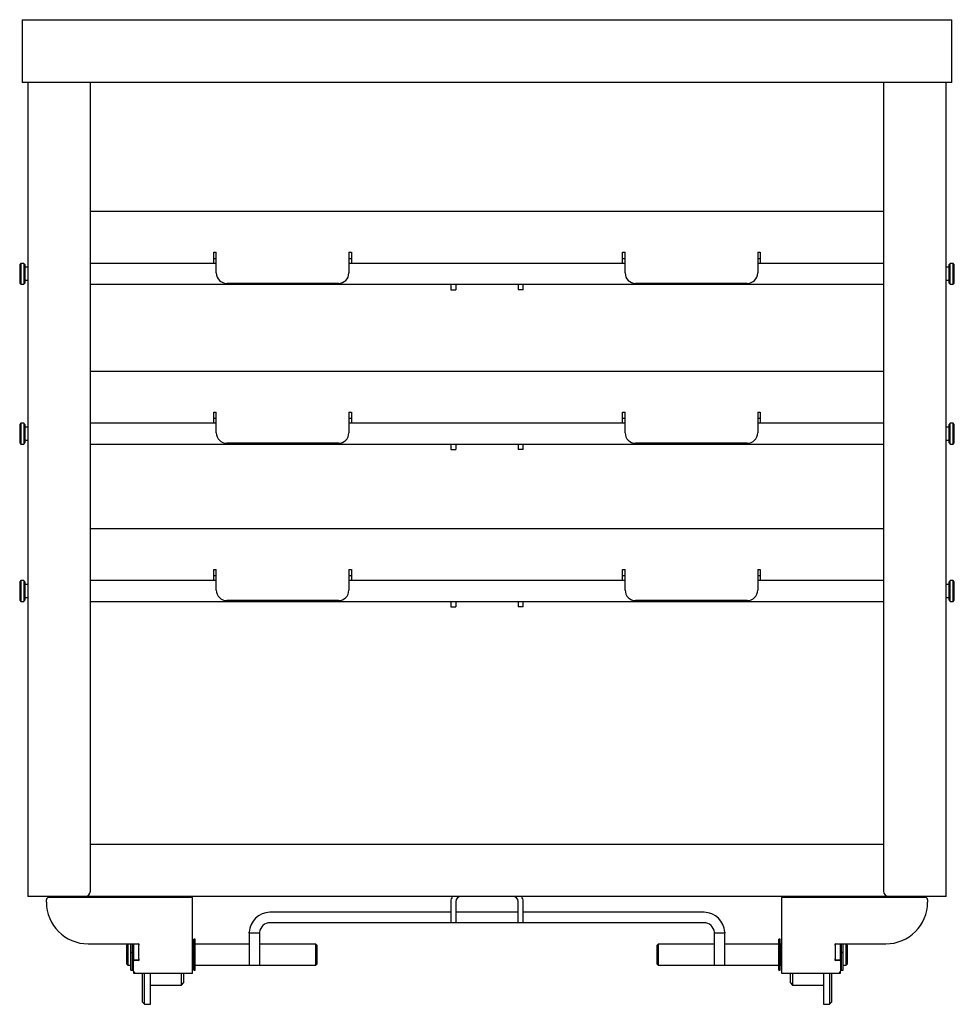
# Model space of a CAD drawing. Header units: inches. Extents: x -49.9 to 49.9, y -37.9 to 54.4.
# Tile 5 of 5: x 27.5 to 49.9, y -2.5 to 21.1. Entities that reach past the tile are written whole.
import ezdxf

# ---------------------------------------------------------------- set-up
doc = ezdxf.new("R2010")
doc.units = ezdxf.units.IN
doc.header["$MEASUREMENT"] = 0

msp = doc.modelspace()

# ---------------------------------------------------------------- linework, layer by layer
at = {"color": 7, "linetype": 'Continuous', "lineweight": 25}
for p, q in [((27.558, 21.082), (49.818, 21.082)), ((27.558, 21.082), (27.558, 19.582)), ((49.818, 19.582), (49.818, 21.082)), ((49.818, 19.582), (27.558, 19.582)), ((27.692, 19.582), (27.692, 0.083)), ((29.192, 0.207), (29.192, 19.582)), ((48.182, 19.582), (48.182, 0.207)), ((49.682, 0.083), (49.682, 19.582)), ((29.192, 16.496), (48.182, 16.496)), ((32.147, 15.511), (32.207, 15.511)), ((32.147, 15.246), (32.147, 15.511)), ((32.147, 15.366), (32.207, 15.366)), ((32.207, 15.016), (32.207, 15.511)), ((35.38, 15.511), (35.44, 15.511)), ((35.38, 15.511), (35.38, 15.016)), ((35.38, 15.366), (35.44, 15.366)), ((35.44, 15.511), (35.44, 15.246)), ((41.935, 15.511), (41.995, 15.511)), ((41.935, 15.246), (41.935, 15.511)), ((41.935, 15.366), (41.995, 15.366)), ((41.995, 15.016), (41.995, 15.511)), ((45.168, 15.511), (45.228, 15.511)), ((45.168, 15.511), (45.168, 15.016)), ((45.168, 15.366), (45.228, 15.366)), ((45.228, 15.511), (45.228, 15.246)), ((27.53, 15.246), (27.5, 15.216)), ((27.5, 15.216), (27.5, 14.776)), ((27.595, 15.246), (27.53, 15.246)), ((27.53, 15.246), (27.53, 14.746)), ((27.625, 15.216), (27.595, 15.246)), ((27.595, 15.246), (27.595, 14.746)), ((27.625, 15.216), (27.625, 14.776)), ((27.692, 15.152), (27.625, 15.152)), ((32.207, 15.246), (29.192, 15.246)), ((41.995, 15.246), (35.38, 15.246)), ((48.182, 15.246), (45.168, 15.246)), ((49.75, 15.152), (49.682, 15.152)), ((49.78, 15.246), (49.75, 15.216)), ((49.75, 14.776), (49.75, 15.216)), ((49.845, 15.246), (49.78, 15.246)), ((49.78, 14.746), (49.78, 15.246)), ((49.875, 15.216), (49.845, 15.246)), ((49.845, 14.746), (49.845, 15.246)), ((49.875, 14.776), (49.875, 15.216)), ((27.5, 14.776), (27.53, 14.746)), ((27.53, 14.746), (27.595, 14.746)), ((27.595, 14.746), (27.625, 14.776)), ((27.625, 14.84), (27.692, 14.84)), ((29.192, 14.746), (48.182, 14.746)), ((35.13, 14.766), (32.457, 14.766)), ((37.822, 14.746), (37.822, 14.616)), ((37.943, 14.746), (37.943, 14.616)), ((39.432, 14.746), (39.432, 14.616)), ((39.553, 14.616), (39.553, 14.746)), ((44.918, 14.766), (42.245, 14.766)), ((49.682, 14.84), (49.75, 14.84)), ((49.75, 14.776), (49.78, 14.746)), ((49.78, 14.746), (49.845, 14.746)), ((49.845, 14.746), (49.875, 14.776)), ((37.822, 14.616), (37.943, 14.616)), ((39.553, 14.616), (39.432, 14.616)), ((29.192, 12.666), (48.182, 12.666)), ((32.147, 11.681), (32.207, 11.681)), ((32.147, 11.416), (32.147, 11.681)), ((32.207, 11.186), (32.207, 11.681)), ((35.38, 11.681), (35.44, 11.681)), ((35.38, 11.681), (35.38, 11.186)), ((35.44, 11.681), (35.44, 11.416)), ((41.935, 11.681), (41.995, 11.681)), ((41.935, 11.416), (41.935, 11.681)), ((41.995, 11.186), (41.995, 11.681)), ((45.168, 11.681), (45.228, 11.681)), ((45.168, 11.681), (45.168, 11.186)), ((45.228, 11.681), (45.228, 11.416)), ((27.53, 11.416), (27.5, 11.386)), ((27.5, 11.386), (27.5, 10.946)), ((27.595, 11.416), (27.53, 11.416)), ((27.53, 11.416), (27.53, 10.916)), ((27.625, 11.386), (27.595, 11.416)), ((27.595, 11.416), (27.595, 10.916)), ((27.625, 11.386), (27.625, 10.946)), ((27.692, 11.322), (27.625, 11.322)), ((32.207, 11.416), (29.192, 11.416)), ((32.147, 11.536), (32.207, 11.536)), ((35.38, 11.536), (35.44, 11.536)), ((41.995, 11.416), (35.38, 11.416)), ((41.935, 11.536), (41.995, 11.536)), ((45.168, 11.536), (45.228, 11.536)), ((48.182, 11.416), (45.168, 11.416)), ((49.75, 11.322), (49.682, 11.322)), ((49.78, 11.416), (49.75, 11.386)), ((49.75, 10.946), (49.75, 11.386)), ((49.845, 11.416), (49.78, 11.416)), ((49.78, 10.916), (49.78, 11.416)), ((49.875, 11.386), (49.845, 11.416)), ((49.845, 10.916), (49.845, 11.416)), ((49.875, 10.946), (49.875, 11.386)), ((27.5, 10.946), (27.53, 10.916)), ((27.53, 10.916), (27.595, 10.916)), ((27.595, 10.916), (27.625, 10.946)), ((27.625, 11.01), (27.692, 11.01)), ((29.192, 10.916), (48.182, 10.916)), ((35.13, 10.936), (32.457, 10.936)), ((37.822, 10.916), (37.822, 10.786)), ((37.943, 10.916), (37.943, 10.786)), ((39.432, 10.916), (39.432, 10.786)), ((39.553, 10.786), (39.553, 10.916)), ((44.918, 10.936), (42.245, 10.936)), ((49.682, 11.01), (49.75, 11.01)), ((49.75, 10.946), (49.78, 10.916)), ((49.78, 10.916), (49.845, 10.916)), ((49.845, 10.916), (49.875, 10.946)), ((37.822, 10.786), (37.943, 10.786)), ((39.553, 10.786), (39.432, 10.786)), ((29.192, 8.899), (48.182, 8.899)), ((32.147, 7.914), (32.207, 7.914)), ((32.147, 7.649), (32.147, 7.914)), ((32.207, 7.419), (32.207, 7.914)), ((35.38, 7.914), (35.44, 7.914)), ((35.38, 7.914), (35.38, 7.419)), ((35.44, 7.914), (35.44, 7.649)), ((41.935, 7.914), (41.995, 7.914)), ((41.935, 7.649), (41.935, 7.914)), ((41.995, 7.419), (41.995, 7.914)), ((45.168, 7.914), (45.228, 7.914)), ((45.168, 7.914), (45.168, 7.419)), ((45.228, 7.914), (45.228, 7.649)), ((27.53, 7.649), (27.5, 7.619)), ((27.5, 7.619), (27.5, 7.179)), ((27.595, 7.649), (27.53, 7.649)), ((27.53, 7.649), (27.53, 7.149)), ((27.625, 7.619), (27.595, 7.649)), ((27.595, 7.649), (27.595, 7.149)), ((27.625, 7.619), (27.625, 7.179)), ((27.692, 7.555), (27.625, 7.555)), ((32.207, 7.649), (29.192, 7.649)), ((32.147, 7.769), (32.207, 7.769)), ((35.38, 7.769), (35.44, 7.769)), ((41.995, 7.649), (35.38, 7.649)), ((41.935, 7.769), (41.995, 7.769)), ((45.168, 7.769), (45.228, 7.769)), ((48.182, 7.649), (45.168, 7.649)), ((49.75, 7.555), (49.682, 7.555)), ((49.78, 7.649), (49.75, 7.619)), ((49.75, 7.179), (49.75, 7.619)), ((49.845, 7.649), (49.78, 7.649)), ((49.78, 7.149), (49.78, 7.649)), ((49.875, 7.619), (49.845, 7.649)), ((49.845, 7.149), (49.845, 7.649)), ((49.875, 7.179), (49.875, 7.619)), ((27.5, 7.179), (27.53, 7.149)), ((27.53, 7.149), (27.595, 7.149)), ((27.595, 7.149), (27.625, 7.179)), ((27.625, 7.242), (27.692, 7.242)), ((29.192, 7.149), (48.182, 7.149)), ((35.13, 7.169), (32.457, 7.169)), ((37.822, 7.149), (37.822, 7.019)), ((37.943, 7.149), (37.943, 7.019)), ((39.432, 7.149), (39.432, 7.019)), ((39.553, 7.019), (39.553, 7.149)), ((44.918, 7.169), (42.245, 7.169)), ((49.682, 7.242), (49.75, 7.242)), ((49.75, 7.179), (49.78, 7.149)), ((49.78, 7.149), (49.845, 7.149)), ((49.845, 7.149), (49.875, 7.179)), ((37.822, 7.019), (37.943, 7.019)), ((39.553, 7.019), (39.432, 7.019)), ((29.192, 1.333), (48.182, 1.333)), ((49.682, 0.083), (27.692, 0.083)), ((28.139, -0.052), (28.139, 0.002)), ((31.639, 0.062), (28.199, 0.062)), ((30.309, 0.083), (30.32, 0.062)), ((31.639, -1.752), (31.639, 0.062)), ((49.176, 0.062), (45.736, 0.062)), ((45.736, 0.062), (45.736, -1.752)), ((47.066, 0.083), (47.055, 0.062)), ((49.236, 0.002), (49.236, -0.052)), ((37.822, -0.042), (37.822, -0.547)), ((37.943, -0.042), (37.943, -0.547)), ((39.432, -0.547), (39.432, -0.042)), ((39.553, -0.547), (39.553, -0.042)), ((37.822, -0.297), (33.492, -0.297)), ((39.432, -0.297), (37.943, -0.297)), ((43.883, -0.297), (39.553, -0.297)), ((43.883, -0.547), (33.492, -0.547)), ((31.7, -0.942), (31.665, -0.942)), ((31.665, -1.683), (31.665, -0.942)), ((31.7, -1.683), (31.7, -0.942)), ((32.992, -0.797), (32.992, -1.565)), ((33.242, -0.797), (32.992, -0.797)), ((33.242, -0.797), (33.242, -1.565)), ((44.382, -0.797), (44.132, -0.797)), ((44.132, -1.565), (44.132, -0.797)), ((44.382, -1.565), (44.382, -0.797)), ((45.71, -0.942), (45.675, -0.942)), ((45.675, -1.683), (45.675, -0.942)), ((45.71, -1.683), (45.71, -0.942)), ((29.139, -1.052), (30.344, -1.052)), ((30.087, -1.062), (30.056, -1.094)), ((30.056, -1.094), (30.056, -1.531)), ((30.162, -1.062), (30.087, -1.062)), ((30.087, -1.062), (30.087, -1.562)), ((30.162, -1.256), (30.162, -1.052)), ((30.197, -1.256), (30.197, -1.052)), ((30.201, -1.079), (30.197, -1.079)), ((30.361, -1.062), (30.201, -1.062)), ((30.201, -1.062), (30.201, -1.562)), ((30.224, -1.052), (30.224, -1.462)), ((30.344, -1.052), (30.344, -1.448)), ((31.661, -1.062), (31.639, -1.062)), ((31.661, -1.062), (31.661, -1.562)), ((31.665, -1.079), (31.661, -1.079)), ((32.992, -1.062), (31.7, -1.062)), ((34.587, -1.062), (33.242, -1.062)), ((34.619, -1.094), (34.587, -1.062)), ((34.587, -1.562), (34.587, -1.062)), ((34.619, -1.531), (34.619, -1.094)), ((42.788, -1.062), (42.756, -1.094)), ((42.756, -1.094), (42.756, -1.531)), ((44.132, -1.062), (42.788, -1.062)), ((42.788, -1.062), (42.788, -1.562)), ((45.675, -1.062), (44.382, -1.062)), ((45.714, -1.079), (45.71, -1.079)), ((45.736, -1.062), (45.714, -1.062)), ((45.714, -1.562), (45.714, -1.062)), ((47.174, -1.062), (47.014, -1.062)), ((47.031, -1.052), (48.236, -1.052)), ((47.031, -1.448), (47.031, -1.052)), ((47.151, -1.462), (47.151, -1.052)), ((47.174, -1.562), (47.174, -1.062)), ((47.178, -1.079), (47.174, -1.079)), ((47.178, -1.256), (47.178, -1.052)), ((47.213, -1.256), (47.213, -1.052)), ((47.288, -1.062), (47.213, -1.062)), ((47.319, -1.094), (47.288, -1.062)), ((47.288, -1.562), (47.288, -1.062)), ((47.319, -1.531), (47.319, -1.094)), ((30.162, -1.256), (30.197, -1.256)), ((30.197, -1.257), (30.162, -1.257)), ((30.162, -1.683), (30.162, -1.257)), ((30.197, -1.683), (30.197, -1.257)), ((47.178, -1.256), (47.213, -1.256)), ((47.213, -1.257), (47.178, -1.257)), ((47.178, -1.683), (47.178, -1.257)), ((47.213, -1.683), (47.213, -1.257)), ((30.056, -1.531), (30.087, -1.562)), ((30.087, -1.562), (30.162, -1.562)), ((30.197, -1.546), (30.201, -1.546)), ((30.201, -1.562), (30.219, -1.562)), ((30.219, -1.479), (30.219, -1.69)), ((30.224, -1.438), (30.344, -1.438)), ((30.344, -1.448), (30.25, -1.448)), ((31.639, -1.562), (31.661, -1.562)), ((31.661, -1.546), (31.665, -1.546)), ((31.7, -1.562), (32.992, -1.562)), ((32.992, -1.565), (33.242, -1.565)), ((33.242, -1.562), (34.587, -1.562)), ((34.587, -1.562), (34.619, -1.531)), ((42.756, -1.531), (42.788, -1.562)), ((42.788, -1.562), (44.132, -1.562)), ((44.132, -1.565), (44.382, -1.565)), ((44.382, -1.562), (45.675, -1.562)), ((45.71, -1.546), (45.714, -1.546)), ((45.714, -1.562), (45.736, -1.562)), ((47.031, -1.438), (47.151, -1.438)), ((47.125, -1.448), (47.031, -1.448)), ((47.156, -1.69), (47.156, -1.479)), ((47.156, -1.562), (47.174, -1.562)), ((47.174, -1.546), (47.178, -1.546)), ((47.213, -1.562), (47.288, -1.562)), ((47.288, -1.562), (47.319, -1.531)), ((30.162, -1.683), (30.197, -1.683)), ((30.224, -1.714), (30.224, -1.752)), ((30.224, -1.752), (31.639, -1.752)), ((30.431, -1.752), (30.431, -2.44)), ((30.491, -2.5), (30.491, -1.748)), ((30.631, -2.5), (30.631, -1.748)), ((31.371, -2.038), (31.371, -1.752)), ((31.431, -1.978), (31.431, -1.752)), ((31.665, -1.683), (31.7, -1.683)), ((45.675, -1.683), (45.71, -1.683)), ((45.736, -1.752), (47.151, -1.752)), ((45.944, -1.752), (45.944, -1.978)), ((46.004, -1.752), (46.004, -2.038)), ((46.744, -1.752), (46.744, -2.5)), ((46.884, -1.752), (46.884, -2.5)), ((46.944, -2.44), (46.944, -1.752)), ((47.151, -1.752), (47.151, -1.714)), ((47.178, -1.683), (47.213, -1.683)), ((30.631, -2.038), (31.371, -2.038)), ((31.371, -2.038), (31.431, -1.978)), ((45.944, -1.978), (46.004, -2.038)), ((46.004, -2.038), (46.744, -2.038)), ((30.431, -2.44), (30.491, -2.5)), ((30.491, -2.5), (30.631, -2.5)), ((46.744, -2.5), (46.884, -2.5)), ((46.884, -2.5), (46.944, -2.44))]:
    msp.add_line(p, q, dxfattribs=at)
for centre, radius, start, end in [((32.457, 15.016), 0.25, 180, 270), ((35.13, 15.016), 0.25, 270, 0), ((42.245, 15.016), 0.25, 180, 270), ((44.918, 15.016), 0.25, 270, 0), ((32.457, 11.186), 0.25, 180, 270), ((35.13, 11.186), 0.25, 270, 0), ((42.245, 11.186), 0.25, 180, 270), ((44.918, 11.186), 0.25, 270, 0), ((32.457, 7.419), 0.25, 180, 270), ((35.13, 7.419), 0.25, 270, 0), ((42.245, 7.419), 0.25, 180, 270), ((44.918, 7.419), 0.25, 270, 0), ((28.199, 0.002), 0.06, 90, 180), ((29.067, 0.207), 0.125, 270, 0), ((30.099, -0.042), 0.125, 57.1401, 90), ((38.068, -0.042), 0.245, 149.3226, 180), ((38.068, -0.042), 0.125, 90, 180), ((39.307, -0.042), 0.125, 0, 90), ((39.307, -0.042), 0.245, 0, 30.6774), ((47.276, -0.042), 0.125, 90, 122.8599), ((48.307, 0.207), 0.125, 180, 270), ((49.176, 0.002), 0.06, 0, 90), ((29.139, -0.052), 1, 180, 270), ((48.236, -0.052), 1, 270, 0), ((33.492, -0.797), 0.5, 90, 177.134), ((43.883, -0.797), 0.5, 2.866, 90), ((33.492, -0.797), 0.25, 90, 174.2608), ((43.883, -0.797), 0.25, 5.7392, 90), ((30.344, -1.073), 0.02, 270, 90), ((47.031, -1.073), 0.02, 90, 270), ((30.344, -1.427), 0.02, 270, 90), ((47.031, -1.427), 0.02, 90, 270), ((30.25, -1.479), 0.0312, 90, 180), ((47.125, -1.479), 0.0313, 0, 90), ((30.281, -1.69), 0.0625, 180, 270), ((47.094, -1.69), 0.0625, 270, 0)]:
    msp.add_arc(centre, radius, start, end, dxfattribs=at)
for points, knots in [([(32.992, -0.797), (32.992, -0.797), (32.992, -0.797), (32.993, -0.792), (32.993, -0.786), (32.993, -0.779), (32.993, -0.774), (32.993, -0.772)], [0, 0, 0, 0, 0.214636, 0.429272, 0.643884, 0.858402, 1, 1, 1, 1]), ([(33.244, -0.772), (33.244, -0.775), (33.243, -0.781), (33.243, -0.788), (33.242, -0.794), (33.242, -0.797), (33.242, -0.797), (33.242, -0.797)], [0, 0, 0, 0, 0.214392, 0.428815, 0.64268, 0.856791, 1, 1, 1, 1]), ([(44.132, -0.797), (44.132, -0.797), (44.132, -0.797), (44.132, -0.792), (44.132, -0.786), (44.132, -0.779), (44.131, -0.774), (44.131, -0.772)], [0, 0, 0, 0, 0.21446, 0.428922, 0.643289, 0.857282, 1, 1, 1, 1]), ([(44.382, -0.772), (44.382, -0.775), (44.382, -0.781), (44.382, -0.788), (44.382, -0.794), (44.382, -0.797), (44.382, -0.797), (44.382, -0.797)], [0, 0, 0, 0, 0.214618, 0.429245, 0.643731, 0.85828, 1, 1, 1, 1])]:
    msp.add_open_spline(points, degree=3, knots=knots, dxfattribs=at)

doc.saveas('drawing.dxf')
